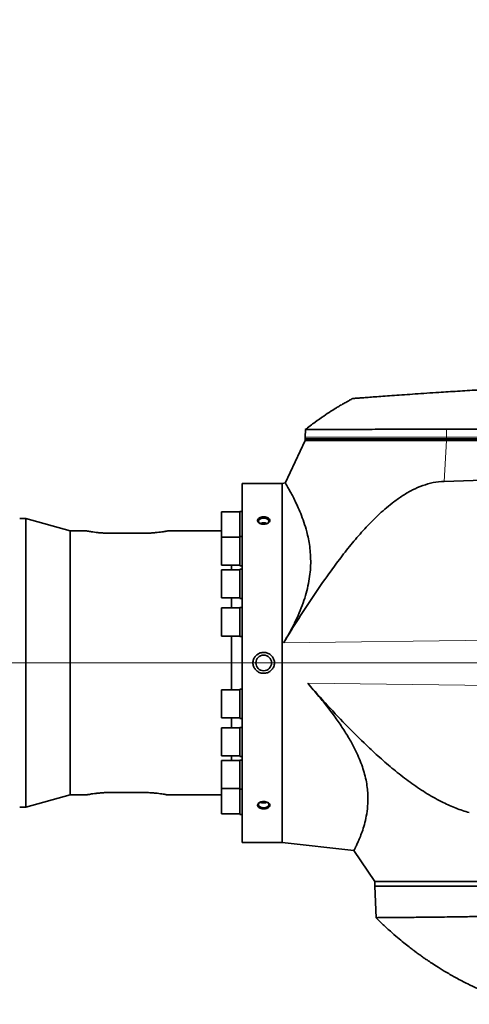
# Model space of a CAD drawing. Header units: millimetres. Extents: x 0 to 12115, y 0 to 8400.
# Tile 73 of 123: x 7839 to 8132, y 1209 to 1851. Entities that reach past the tile are written whole.
import ezdxf

# ---------------------------------------------------------------- set-up
doc = ezdxf.new("R2010")
doc.units = ezdxf.units.MM
doc.header["$LTSCALE"] = 20
doc.linetypes.add('CENTERX2', pattern=[20.32, 12.7, -2.54, 2.54, -2.54])
doc.layers.add('SVART_TEXT', color=7, linetype='Continuous')
doc.styles.add('SLDTEXTSTYLE0', font='TXT', dxfattribs={"width": 0.605})
doc.dimstyles.new('SLDDIMSTYLE0', dxfattribs={"dimtxt": 70, "dimasz": 70, "dimexe": 0, "dimexo": 0.0625, "dimgap": 17.5, "dimtad": 1, "dimdec": 1, "dimrnd": 1e-09, "dimzin": 12, "dimdsep": 46, "dimtxsty": 'SLDTEXTSTYLE0', "dimsah": 1, "dimcen": 0.09, "dimadec": 0, "dimazin": 3, "dimtfac": 1, "dimtofl": 0, "dimtmove": 0, "dimatfit": 3, "dimfxl": 1, "dimfrac": 2, "dimtolj": 1, "dimtzin": 12, "dimarcsym": 0})
doc.dimstyles.new('SLDDIMSTYLE17', dxfattribs={"dimtxt": 70, "dimasz": 70, "dimexe": 0, "dimexo": 0.0625, "dimgap": 17.5, "dimtad": 0, "dimtih": 1, "dimtoh": 1, "dimdec": 1, "dimrnd": 1e-09, "dimzin": 12, "dimdsep": 46, "dimtxsty": 'SLDTEXTSTYLE0', "dimsah": 1, "dimcen": 0, "dimadec": 0, "dimazin": 3, "dimtfac": 1, "dimtofl": 0, "dimtmove": 0, "dimatfit": 3, "dimfxl": 1, "dimfrac": 2, "dimtolj": 1, "dimtzin": 12, "dimarcsym": 0})

# ---------------------------------------------------------------- blocks, each defined once
blk = doc.blocks.new('_D_77')
at = {"layer": 'SVART_TEXT'}
for p, q in [((7370.63, 1900.23), (7599.82, 2186.41)), ((7599.82, 2186.41), (8618.66, 2186.41)), ((6995.56, 1431.91), (7370.63, 1900.23))]:
    blk.add_line(p, q, dxfattribs=at)
blk.add_solid([(7370.63, 1900.23), (7422.19, 1948.62), (7406.58, 1961.12)], dxfattribs=at)
at = {"layer": 'SVART_TEXT', "char_height": 70, "attachment_point": 1, "style": 'SLDTEXTSTYLE0'}
for s, insert in [('R600', (8009.32, 2491.5)), ('Smallest circumscribed', (7629.82, 2384.07)), ('radius axis 1 front side', (7643.09, 2276.64))]:
    blk.add_mtext(s, dxfattribs=dict(at, insert=insert))
blk = doc.blocks.new('_D_78')
at = {"color": 7, "linetype": 'Continuous', "lineweight": 0}
for p, q in [((9298.06, 1431.91), (9298.06, 2254.61)), ((6999.56, 1431.91), (9328.06, 1431.91)), ((9298.06, 1431.91), (9298.06, 1209.41)), ((8474.06, 1209.41), (9328.06, 1209.41))]:
    blk.add_line(p, q, dxfattribs=at)
at = {"color": 7, "linetype": 'Continuous', "lineweight": 18}
for points in [[(9298.06, 1431.91), (9288.06, 1361.91), (9308.06, 1361.91)], [(9298.06, 1209.41), (9308.06, 1279.41), (9288.06, 1279.41)]]:
    blk.add_solid(points, dxfattribs=at)
at = {"color": 7, "linetype": 'Continuous', "lineweight": 18, "char_height": 70, "attachment_point": 1, "rotation": 90, "style": 'SLDTEXTSTYLE0'}
for s, insert in [('(2x M8)', (9207.83, 1927.75)), ('222,5', (9207.83, 1634.63))]:
    blk.add_mtext(s, dxfattribs=dict(at, insert=insert))
blk = doc.blocks.new('_D_79')
at = {"color": 7, "linetype": 'Continuous', "lineweight": 0}
for p, q in [((9116.87, 1618.91), (9116.87, 2177.42)), ((8490.06, 1618.91), (9146.87, 1618.91)), ((9116.87, 1431.91), (9116.87, 1618.91)), ((6999.56, 1431.91), (9146.87, 1431.91))]:
    blk.add_line(p, q, dxfattribs=at)
at = {"color": 7, "linetype": 'Continuous', "lineweight": 18}
for points in [[(9116.87, 1618.91), (9106.87, 1548.91), (9126.87, 1548.91)], [(9116.87, 1431.91), (9126.87, 1501.91), (9106.87, 1501.91)]]:
    blk.add_solid(points, dxfattribs=at)
at = {"color": 7, "linetype": 'Continuous', "lineweight": 18, "char_height": 70, "attachment_point": 1, "rotation": 90, "style": 'SLDTEXTSTYLE0'}
for s, insert in [('(2x M8)', (9026.63, 1850.56)), ('187', (9026.63, 1637.65))]:
    blk.add_mtext(s, dxfattribs=dict(at, insert=insert))

msp = doc.modelspace()

# ---------------------------------------------------------------- linework, layer by layer
at = {"color": 7, "linetype": 'Continuous', "lineweight": 35}
for p, q in [((8025.096466, 1578.90888), (8025.061545, 1577.90888)), ((8025.277155, 1584.083127), (8025.096466, 1578.90888)), ((8025.061545, 1576.90888), (8012.086027, 1549.082791)), ((8025.061545, 1577.90888), (8025.061545, 1576.90888)), ((8117.019691, 1577.90888), (8025.061545, 1577.90888)), ((8025.061545, 1576.90888), (8117.019691, 1576.90888)), ((8436.875278, 1577.90888), (8117.019691, 1577.90888)), ((8117.019691, 1576.90888), (8443.061545, 1576.90888)), ((8370.952395, 1557.701511), (8115.471818, 1550.184189)), ((8010.061545, 1548.90888), (7984.061545, 1548.90888)), ((7984.061545, 1314.90888), (7984.061545, 1548.90888)), ((8012.161874, 1549.148182), (8010.061545, 1548.90888)), ((8010.061545, 1548.90888), (8010.061545, 1314.90888)), ((7982.561545, 1530.244497), (7970.561545, 1530.244497)), ((7970.561545, 1530.244497), (7970.561545, 1513.875878)), ((7984.061545, 1530.609497), (7982.561545, 1530.609497)), ((7982.561545, 1514.240878), (7982.561545, 1530.609497)), ((7843.214477, 1525.90888), (7839.212543, 1525.90888)), ((7872.061545, 1517.90888), (7843.214477, 1525.90888)), ((7843.214477, 1337.90888), (7843.214477, 1525.90888)), ((7882.748386, 1517.90888), (7872.061545, 1517.90888)), ((7872.061545, 1345.90888), (7872.061545, 1517.90888)), ((7919.061545, 1516.352878), (7899.061545, 1516.352878)), ((7970.561545, 1517.90888), (7935.374705, 1517.90888)), ((7982.561545, 1513.875878), (7970.561545, 1513.875878)), ((7970.561545, 1513.875878), (7970.561545, 1495.605878)), ((7984.061545, 1514.240878), (7982.561545, 1514.240878)), ((7982.561545, 1495.240878), (7982.561545, 1514.240878)), ((7970.561545, 1495.605878), (7982.561545, 1495.605878)), ((7977.070747, 1492.54388), (7977.070747, 1495.605878)), ((7982.561545, 1495.240878), (7984.061545, 1495.240878)), ((7982.561545, 1492.54388), (7970.561545, 1492.54388)), ((7970.561545, 1492.54388), (7970.561545, 1474.27388)), ((7984.061545, 1492.90888), (7982.561545, 1492.90888)), ((7982.561545, 1473.90888), (7982.561545, 1492.90888)), ((7970.561545, 1474.27388), (7982.561545, 1474.27388)), ((7977.070747, 1467.702242), (7977.070747, 1474.27388)), ((7982.561545, 1473.90888), (7984.061545, 1473.90888)), ((7982.561545, 1467.702242), (7970.561545, 1467.702242)), ((7970.561545, 1467.702242), (7970.561545, 1449.432242)), ((7984.061545, 1468.067242), (7982.561545, 1468.067242)), ((7982.561545, 1449.067242), (7982.561545, 1468.067242)), ((7970.561545, 1449.432242), (7982.561545, 1449.432242)), ((7977.070747, 1414.385518), (7977.070747, 1449.432242)), ((7982.561545, 1449.067242), (7984.061545, 1449.067242)), ((7982.561545, 1414.385518), (7970.561545, 1414.385518)), ((7970.561545, 1414.385518), (7970.561545, 1396.115518)), ((7984.061545, 1414.750518), (7982.561545, 1414.750518)), ((7982.561545, 1395.750518), (7982.561545, 1414.750518)), ((7970.561545, 1396.115518), (7982.561545, 1396.115518)), ((7977.070747, 1389.54388), (7977.070747, 1396.115518)), ((7982.561545, 1395.750518), (7984.061545, 1395.750518)), ((7982.561545, 1389.54388), (7970.561545, 1389.54388)), ((7970.561545, 1389.54388), (7970.561545, 1371.27388)), ((7984.061545, 1389.90888), (7982.561545, 1389.90888)), ((7982.561545, 1370.90888), (7982.561545, 1389.90888)), ((7970.561545, 1371.27388), (7982.561545, 1371.27388)), ((7982.561545, 1368.211882), (7970.561545, 1368.211882)), ((7970.561545, 1368.211882), (7970.561545, 1349.941882)), ((7977.070747, 1368.211882), (7977.070747, 1371.27388)), ((7982.561545, 1370.90888), (7984.061545, 1370.90888)), ((7984.061545, 1368.576882), (7982.561545, 1368.576882)), ((7982.561545, 1349.576882), (7982.561545, 1368.576882)), ((7970.561545, 1349.941882), (7982.561545, 1349.941882)), ((7970.561545, 1349.941882), (7970.561545, 1333.573263)), ((7982.561545, 1349.576882), (7984.061545, 1349.576882)), ((7982.561545, 1333.208263), (7982.561545, 1349.576882)), ((7843.214477, 1337.90888), (7872.061545, 1345.90888)), ((7872.061545, 1345.90888), (7882.748386, 1345.90888)), ((7919.061545, 1347.464882), (7899.061545, 1347.464882)), ((7935.374705, 1345.90888), (7970.561545, 1345.90888)), ((7839.212543, 1337.90888), (7843.214477, 1337.90888)), ((7970.561545, 1333.573263), (7982.561545, 1333.573263)), ((7982.561545, 1333.208263), (7984.061545, 1333.208263)), ((7984.061545, 1314.90888), (8010.061545, 1314.90888)), ((8010.061545, 1314.90888), (8056.774521, 1309.586609)), ((8056.730625, 1309.617551), (8070.361545, 1289.40888)), ((8070.361545, 1289.40888), (8070.361545, 1286.40888)), ((8139.996506, 1289.40888), (8070.361545, 1289.40888)), ((8139.996506, 1286.40888), (8070.361545, 1286.40888)), ((8070.466308, 1286.40888), (8071.183844, 1265.861337))]:
    msp.add_line(p, q, dxfattribs=at)
at = {"color": 8, "linetype": 'Continuous', "lineweight": 18}
for p, q in [((8117.024028, 1578.90888), (8025.096466, 1578.90888)), ((8117.024028, 1578.90888), (8117.019691, 1577.90888)), ((8117.046805, 1584.16003), (8117.024028, 1578.90888)), ((8436.879615, 1578.90888), (8117.024028, 1578.90888)), ((8115.471818, 1550.184189), (8117.019691, 1576.90888)), ((8117.019691, 1577.90888), (8117.019691, 1576.90888)), ((8266.402236, 1448.206344), (8010.942166, 1444.961929)), ((8266.402236, 1415.611416), (8026.694804, 1418.655768))]:
    msp.add_line(p, q, dxfattribs=at)
at = {"color": 7, "linetype": 'CENTERX2', "lineweight": 18}
for q in [(7082.484821, 1431.90888), (9133.467979, 1431.90888)]:
    msp.add_line((7955.231322, 1431.90888), q, dxfattribs=at)
at = {"color": 7, "linetype": 'Continuous', "lineweight": 35, "flags": 128}
for points in [[(8436.902057, 1584.082899), (8276.186259, 1584.118705), (8117.046805, 1584.16003)], [(8000.57451, 1522.841191), (8000.907911, 1523.103308), (8001.357506, 1523.727272), (8001.449932, 1524.406297), (8001.175175, 1525.0668), (8000.563007, 1525.637205), (7999.679766, 1526.0557), (7998.621167, 1526.276935), (7997.501924, 1526.276935), (7996.443324, 1526.0557), (7995.560084, 1525.637205), (7994.947916, 1525.0668), (7994.673158, 1524.406297), (7994.765584, 1523.727272), (7995.215179, 1523.103308), (7995.881275, 1522.64717)], [(7995.881275, 1341.17059), (7995.560084, 1340.984215), (7994.947916, 1340.41381), (7994.673158, 1339.753307), (7994.765584, 1339.074282), (7995.215179, 1338.450318), (7995.973222, 1337.949031), (7996.957567, 1337.624743), (7998.061545, 1337.512596)], [(7998.061545, 1337.512596), (7999.165523, 1337.624743), (8000.149868, 1337.949031), (8000.907911, 1338.450318), (8001.357506, 1339.074282), (8001.449932, 1339.753307), (8001.175175, 1340.41381), (8000.563007, 1340.984215), (8000.465499, 1341.046074)]]:
    msp.add_lwpolyline(points, dxfattribs=at)
at = {"color": 7, "linetype": 'Continuous', "lineweight": 35}
msp.add_circle((7998.061545, 1431.90888), 5.1, dxfattribs=at)
for points, knots in [([(8411.061545, 1617.90888), (8404.381831, 1617.900515), (8391.372744, 1617.884223), (8372.384975, 1617.75773), (8354.448819, 1617.571708), (8337.564421, 1617.331336), (8321.816758, 1617.051449), (8307.193411, 1616.743184), (8293.681899, 1616.417167), (8281.184819, 1616.080258), (8269.25233, 1615.727432), (8257.982795, 1615.365626), (8247.474534, 1615.002717), (8238.275366, 1614.665275), (8230.38504, 1614.361156), (8223.803321, 1614.097098), (8219.057852, 1613.90058), (8215.849119, 1613.765024), (8213.932954, 1613.683165), (8212.639534, 1613.627434), (8211.934437, 1613.596907), (8211.665489, 1613.585242), (8211.555147, 1613.580452), (8211.508144, 1613.578411), (8211.487762, 1613.577526), (8211.478852, 1613.577139), (8211.474943, 1613.576969), (8211.473065, 1613.576888), (8207.361993, 1613.398345), (8199.364856, 1613.04028), (8187.705971, 1612.487766), (8176.718055, 1611.939906), (8166.490833, 1611.406197), (8157.981785, 1610.943859), (8150.697859, 1610.535991), (8144.056057, 1610.155028), (8137.259883, 1609.754751), (8130.584071, 1609.351531), (8124.319193, 1608.964512), (8118.130695, 1608.573769), (8111.401082, 1608.139819), (8104.19935, 1607.664363), (8096.690703, 1607.155978), (8089.602129, 1606.664649), (8083.014995, 1606.198189), (8077.001269, 1605.764004), (8071.63625, 1605.369927), (8066.981805, 1605.022923), (8063.084957, 1604.728732), (8060.006652, 1604.493975), (8057.744906, 1604.320152), (8056.457864, 1604.220742), (8055.923966, 1604.17941), (8056.071398, 1604.190816), (8056.076276, 1604.191193)], [0, 0, 0, 0, 0.0501984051, 0.0977639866, 0.1426967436, 0.1849966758, 0.2246637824, 0.2610598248, 0.2949162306, 0.3262329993, 0.3550101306, 0.3846286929, 0.4109677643, 0.4340273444, 0.4538074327, 0.4703080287, 0.4835291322, 0.4895004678, 0.4944433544, 0.4979423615, 0.4992296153, 0.4997471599, 0.4999654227, 0.5000596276, 0.5001007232, 0.5001187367, 0.5001266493, 0.5001301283, 0.5001328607, 0.5310507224, 0.5602892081, 0.5878483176, 0.6137280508, 0.6372519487, 0.6518884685, 0.668553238, 0.6872462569, 0.7030556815, 0.718797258, 0.7344815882, 0.7501623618, 0.7708556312, 0.7916787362, 0.8124468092, 0.8331311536, 0.8539409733, 0.8747297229, 0.8954134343, 0.9161867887, 0.9370097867, 0.9576884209, 0.9784569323, 0.9992872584, 1, 1, 1, 1]), ([(8056.061545, 1604.190053), (8055.33955, 1603.80487), (8054.028645, 1603.105504), (8052.275584, 1602.137487), (8050.924558, 1601.377144), (8049.825858, 1600.748927), (8048.698256, 1600.095811), (8047.253737, 1599.245513), (8044.898476, 1597.828101), (8041.448845, 1595.674675), (8036.762895, 1592.580006), (8031.142501, 1588.633454), (8027.198472, 1585.569157), (8025.061545, 1583.90888)], [0, 0, 0, 0, 0.0661759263, 0.1201537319, 0.1619419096, 0.1915459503, 0.222503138, 0.2673214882, 0.3270973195, 0.4447995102, 0.5961524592, 0.7811900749, 1, 1, 1, 1]), ([(8117.046805, 1584.16003), (8113.70506, 1584.156739), (8106.989783, 1584.150125), (8097.05197, 1584.141527), (8087.265369, 1584.131694), (8078.375096, 1584.123781), (8070.453195, 1584.116442), (8063.431873, 1584.110694), (8056.80236, 1584.104361), (8050.717876, 1584.100123), (8045.239721, 1584.094678), (8040.365844, 1584.091916), (8036.074691, 1584.087437), (8032.472578, 1584.085774), (8029.590925, 1584.082754), (8027.405107, 1584.081932), (8025.969271, 1584.080343), (8025.281409, 1584.080002), (8025.346369, 1584.080017), (8025.366086, 1584.080021)], [0, 0, 0, 0, 0.0668996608, 0.1344356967, 0.204017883, 0.2743171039, 0.3316011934, 0.3892830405, 0.448219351, 0.5075891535, 0.5648725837, 0.6225537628, 0.6814893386, 0.7408583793, 0.7981416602, 0.8558226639, 0.9147580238, 0.9741268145, 1, 1, 1, 1]), ([(8115.471818, 1550.184189), (8113.11645, 1549.993022), (8108.403533, 1549.610511), (8101.518851, 1547.601749), (8094.926605, 1544.720264), (8088.663875, 1541.081522), (8081.41873, 1535.943964), (8073.379354, 1529.131711), (8064.757104, 1520.509372), (8056.70836, 1511.312451), (8049.120716, 1501.728654), (8040.542502, 1490.169155), (8031.046712, 1476.596639), (8020.781742, 1460.912368), (8014.221943, 1450.278609), (8010.942166, 1444.961929)], [0, 0, 0, 0, 0.0464321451, 0.0929072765, 0.1400293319, 0.1873475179, 0.2345982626, 0.3138982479, 0.3934004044, 0.4732023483, 0.5531212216, 0.6327717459, 0.7551578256, 0.877583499, 1, 1, 1, 1]), ([(8012.173998, 1549.04177), (8012.167024, 1549.053531), (8012.148064, 1549.085503), (8012.649059, 1548.241596), (8013.542037, 1546.708719), (8014.755003, 1544.570991), (8016.272102, 1541.79051), (8018.062494, 1538.326285), (8020.051228, 1534.181062), (8022.156718, 1529.317213), (8024.243956, 1523.752248), (8025.94788, 1518.156359), (8027.199445, 1512.784033), (8028.043718, 1507.815483), (8028.576596, 1502.501119), (8028.71251, 1496.916835), (8028.394549, 1491.121444), (8027.583944, 1485.126952), (8026.236273, 1478.915079), (8024.337554, 1472.535997), (8021.92516, 1466.096257), (8019.037595, 1459.621718), (8015.737068, 1453.172198), (8012.960869, 1448.292194), (8011.314188, 1445.575656), (8010.942166, 1444.961929)], [0, 0, 0, 0, 0.0337792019, 0.0918323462, 0.1425382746, 0.1935775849, 0.2456086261, 0.2979584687, 0.351931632, 0.4062280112, 0.4615452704, 0.517251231, 0.5548797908, 0.592685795, 0.6311424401, 0.6698792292, 0.7075286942, 0.7455254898, 0.7846602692, 0.8241916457, 0.8643716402, 0.9048800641, 0.9462529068, 0.9878573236, 1, 1, 1, 1]), ([(7995.002041, 1526.27431), (7994.76837, 1526.083608), (7994.272851, 1525.679207), (7993.975286, 1524.91092), (7994.099242, 1524.097953), (7994.661464, 1523.344769), (7995.594424, 1522.736369), (7996.808414, 1522.343222), (7998.17665, 1522.220422), (7999.543479, 1522.392034), (8000.742873, 1522.840149), (8001.627836, 1523.50432), (8002.097806, 1524.294762), (8002.111635, 1525.113605), (8001.681108, 1525.872491), (8000.856032, 1526.498395), (7999.718438, 1526.931208), (7998.381617, 1527.125543), (7997.00135, 1527.050919), (7995.819022, 1526.749834), (7995.246931, 1526.416848), (7995.002041, 1526.27431)], [0, 0, 0, 0, 0.0474216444, 0.1005618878, 0.1530632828, 0.2054084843, 0.2582023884, 0.3118197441, 0.366260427, 0.4211899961, 0.4760902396, 0.5304399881, 0.5839194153, 0.63659336, 0.6889189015, 0.741516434, 0.7948574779, 0.8490629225, 0.9038899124, 0.9588590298, 1, 1, 1, 1]), ([(8000.257402, 1522.69252), (8000.020951, 1522.80408), (7999.485086, 1523.056905), (7998.420177, 1523.215112), (7997.276924, 1523.168809), (7996.368826, 1522.976263), (7995.978378, 1522.74683), (7995.859181, 1522.676789)], [0, 0, 0, 0, 0.186785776, 0.4233084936, 0.6597375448, 0.8961240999, 1, 1, 1, 1]), ([(7899.061545, 1516.352878), (7898.160874, 1516.361207), (7896.333202, 1516.37811), (7893.681721, 1516.510312), (7891.160102, 1516.706574), (7888.875278, 1516.950085), (7886.849157, 1517.216136), (7885.178772, 1517.471097), (7883.878411, 1517.691569), (7883.058329, 1517.840392), (7882.678385, 1517.911941), (7882.733767, 1517.901532), (7882.748386, 1517.898785)], [0, 0, 0, 0, 0.1051256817, 0.2133246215, 0.3184459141, 0.4265598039, 0.532691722, 0.6418804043, 0.7482628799, 0.8578287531, 0.9624726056, 1, 1, 1, 1]), ([(7935.374705, 1517.898785), (7935.376586, 1517.899123), (7935.38123, 1517.899957), (7934.872706, 1517.804887), (7933.942959, 1517.63885), (7932.579643, 1517.412946), (7930.855187, 1517.157428), (7928.775098, 1516.894744), (7926.422818, 1516.657777), (7923.831219, 1516.473205), (7921.350457, 1516.368989), (7919.736584, 1516.357629), (7919.061545, 1516.352878)], [0, 0, 0, 0, 0.0702440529, 0.1734101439, 0.2795320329, 0.3834427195, 0.4902574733, 0.5961227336, 0.7050161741, 0.811509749, 0.9211596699, 1, 1, 1, 1]), ([(7993.190986, 1436.793542), (7992.73415, 1436.282068), (7991.763755, 1435.195612), (7991.034868, 1433.059647), (7991.029395, 1430.77203), (7991.788082, 1428.626468), (7993.211384, 1426.834609), (7995.177206, 1425.570786), (7997.500337, 1424.994954), (7999.925363, 1425.210643), (8002.151334, 1426.220273), (8003.889675, 1427.90249), (8004.929091, 1430.030229), (8005.177503, 1432.328764), (8004.651065, 1434.543658), (8003.426108, 1436.466703), (8001.615352, 1437.915192), (7999.378537, 1438.724915), (7996.962359, 1438.757075), (7994.788284, 1438.075687), (7993.674583, 1437.181723), (7993.190986, 1436.793542)], [0, 0, 0, 0, 0.0473269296, 0.1005302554, 0.1524429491, 0.2037697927, 0.2556073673, 0.3087460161, 0.3633422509, 0.4189524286, 0.4747911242, 0.5299795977, 0.5838025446, 0.6361019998, 0.6874960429, 0.7390627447, 0.7917414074, 0.8459013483, 0.9012659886, 0.9571271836, 1, 1, 1, 1]), ([(8026.694804, 1418.655768), (8030.997475, 1413.797469), (8039.603282, 1404.080346), (8052.979353, 1389.930663), (8065.086045, 1378.02654), (8075.782312, 1368.244691), (8084.940788, 1360.469883), (8094.483507, 1353.17833), (8104.457919, 1346.534977), (8114.073109, 1341.208424), (8123.221989, 1337.045755), (8129.00178, 1335.246422), (8131.904162, 1334.342868)], [0, 0, 0, 0, 0.1425752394, 0.285165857, 0.4276885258, 0.5154893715, 0.6035749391, 0.6915638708, 0.7792663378, 0.8667449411, 0.9330845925, 1, 1, 1, 1]), ([(8056.781997, 1309.652201), (8056.771734, 1309.632335), (8056.701412, 1309.496197), (8057.003887, 1310.079085), (8057.658439, 1311.371513), (8058.651073, 1313.414777), (8059.907518, 1316.183203), (8061.359592, 1319.721096), (8062.880847, 1324.021395), (8064.323525, 1329.133599), (8065.477867, 1335.088442), (8065.98426, 1340.929229), (8065.918512, 1346.245538), (8065.524855, 1350.771482), (8064.735586, 1355.549639), (8063.526291, 1360.478187), (8061.907973, 1365.48327), (8059.899533, 1370.538569), (8057.496965, 1375.672651), (8054.33273, 1381.596886), (8050.28646, 1388.252134), (8045.264804, 1395.606306), (8039.809934, 1402.899002), (8033.625917, 1410.627), (8029.147902, 1415.814182), (8026.694804, 1418.655768)], [0, 0, 0, 0, 0.00967154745, 0.06627457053, 0.11707032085, 0.168208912, 0.22037089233, 0.27286700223, 0.32603472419, 0.3795620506, 0.43436716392, 0.48976631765, 0.52152760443, 0.55347982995, 0.58609792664, 0.6189748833, 0.65074434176, 0.68274891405, 0.7154267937, 0.74830490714, 0.79561209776, 0.84330513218, 0.8919386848, 0.94080301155, 1, 1, 1, 1]), ([(7899.061545, 1347.464882), (7898.160874, 1347.456553), (7896.333202, 1347.43965), (7893.681721, 1347.307448), (7891.160102, 1347.111187), (7888.875278, 1346.867675), (7886.849157, 1346.601624), (7885.178772, 1346.346663), (7883.878411, 1346.126191), (7883.058329, 1345.977368), (7882.678385, 1345.90582), (7882.733767, 1345.916228), (7882.748386, 1345.918975)], [0, 0, 0, 0, 0.1051256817, 0.2133246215, 0.3184459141, 0.4265598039, 0.532691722, 0.6418804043, 0.7482628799, 0.8578287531, 0.9624726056, 1, 1, 1, 1]), ([(7935.374705, 1345.918975), (7935.376586, 1345.918637), (7935.38123, 1345.917803), (7934.872706, 1346.012873), (7933.942959, 1346.17891), (7932.579643, 1346.404814), (7930.855187, 1346.660332), (7928.775098, 1346.923016), (7926.422818, 1347.159983), (7923.831219, 1347.344555), (7921.350457, 1347.448771), (7919.736584, 1347.460131), (7919.061545, 1347.464882)], [0, 0, 0, 0, 0.07024405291, 0.17341014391, 0.27953203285, 0.38344271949, 0.49025747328, 0.59612273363, 0.70501617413, 0.81150974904, 0.92115966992, 1, 1, 1, 1]), ([(7994.902275, 1337.61411), (7995.177333, 1337.444663), (7995.764179, 1337.08314), (7996.982892, 1336.771149), (7998.355285, 1336.690669), (7999.711187, 1336.882646), (8000.877179, 1337.327076), (8001.71319, 1337.976119), (8002.125399, 1338.753967), (8002.080365, 1339.572205), (8001.595494, 1340.342648), (8000.724922, 1340.98347), (7999.554301, 1341.421079), (7998.203479, 1341.596639), (7996.823875, 1341.479302), (7995.581495, 1341.078729), (7994.629653, 1340.448419), (7994.077146, 1339.673201), (7993.982974, 1338.854861), (7994.288608, 1338.140739), (7994.719892, 1337.770625), (7994.902275, 1337.61411)], [0, 0, 0, 0, 0.04744479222, 0.10122543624, 0.15575407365, 0.21071178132, 0.26556914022, 0.31981888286, 0.37318244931, 0.42578019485, 0.47810704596, 0.53078099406, 0.58423588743, 0.63854259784, 0.69341882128, 0.74836705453, 0.80285216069, 0.85650106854, 0.90929976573, 0.96164427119, 1, 1, 1, 1]), ([(7995.892196, 1341.124499), (7996.019188, 1341.052753), (7996.422518, 1340.824885), (7997.206095, 1340.662603), (7997.823305, 1340.637356), (7998.061545, 1340.62761)], [0, 0, 0, 0, 0.2200698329, 0.698951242, 1, 1, 1, 1]), ([(7998.061545, 1340.62761), (7998.438627, 1340.652451), (7999.192786, 1340.702133), (7999.973135, 1340.916214), (8000.255861, 1341.111369), (8000.290331, 1341.135162)], [0, 0, 0, 0, 0.4675441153, 0.9350830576, 1, 1, 1, 1]), ([(8071.269479, 1265.864328), (8071.256594, 1265.864336), (8071.221355, 1265.864358), (8071.899583, 1265.871782), (8073.229338, 1265.878846), (8075.266387, 1265.891158), (8077.942192, 1265.914375), (8081.220334, 1265.94373), (8085.075957, 1265.979029), (8089.552608, 1266.014186), (8094.567909, 1266.064251), (8100.048731, 1266.120299), (8105.971276, 1266.181169), (8112.390226, 1266.262513), (8120.151424, 1266.35655), (8127.679549, 1266.422086), (8134.734681, 1266.606326), (8138.38167, 1266.648853), (8140.208518, 1266.670156)], [0, 0, 0, 0, 0.0367239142, 0.1004333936, 0.1645853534, 0.2301325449, 0.2961616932, 0.359870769, 0.4240221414, 0.4895684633, 0.5555966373, 0.6193136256, 0.6834729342, 0.749026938, 0.8150630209, 0.9068407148, 0.9533346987, 1, 1, 1, 1]), ([(8071.248616, 1265.843251), (8072.558792, 1264.529845), (8075.571724, 1261.509485), (8080.254612, 1257.208627), (8084.97659, 1253.080748), (8089.066331, 1249.691583), (8092.47322, 1246.985288), (8095.005622, 1245.042525), (8096.788421, 1243.706665), (8098.045937, 1242.778388), (8099.179124, 1241.952703), (8100.275594, 1241.163753), (8101.387271, 1240.373562), (8102.7491, 1239.417721), (8104.787464, 1238.01129), (8107.816569, 1235.978933), (8111.979047, 1233.29926), (8117.237182, 1230.088808), (8123.647462, 1226.440553), (8130.422753, 1222.843715), (8135.146247, 1220.643825), (8137.272355, 1219.653625)], [0, 0, 0, 0, 0.0686994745, 0.157984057, 0.235401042, 0.3009634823, 0.3546742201, 0.3965299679, 0.4191654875, 0.4371780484, 0.4544159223, 0.4710915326, 0.4872047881, 0.504927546, 0.5327094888, 0.5789196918, 0.6400144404, 0.7160358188, 0.807048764, 0.913150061, 1, 1, 1, 1])]:
    msp.add_open_spline(points, degree=3, knots=knots, dxfattribs=at)

# ---------------------------------------------------------------- dimensions: what is measured, and where the dimension line sits
at = {"color": 7, "linetype": 'Continuous', "lineweight": 18}
for base, p2, picture, middle in [((9298.061545, 1209.40888), (8470.061545, 1209.40888), '_D_78', (9298.061545, 1944.619756)), ((9116.868105, 1618.90888), (8486.061545, 1618.90888), '_D_79', (9116.868105, 1907.533935))]:
    dim = msp.add_linear_dim(base=base, p1=(6995.561545, 1431.90888), p2=p2, angle=90, text='<>  (2x M8)', dimstyle='SLDDIMSTYLE0', dxfattribs=at)
    dim.commit()
    dim.dimension.update_dxf_attribs({"geometry": picture, "text_midpoint": middle, "dimtype": 160})
at = {"layer": 'SVART_TEXT'}
dim = msp.add_radius_dim(center=(6995.561545, 1431.90888), mpoint=(7370.626349, 1900.231838), text='<>\\PSmallest circumscribed\\Pradius axis 1 front side', dimstyle='SLDDIMSTYLE17', dxfattribs=at)
dim.commit()
dim.dimension.update_dxf_attribs({"geometry": '_D_77', "text_midpoint": (8124.240002, 2347.554712), "dimtype": 164})

doc.saveas('drawing.dxf')
